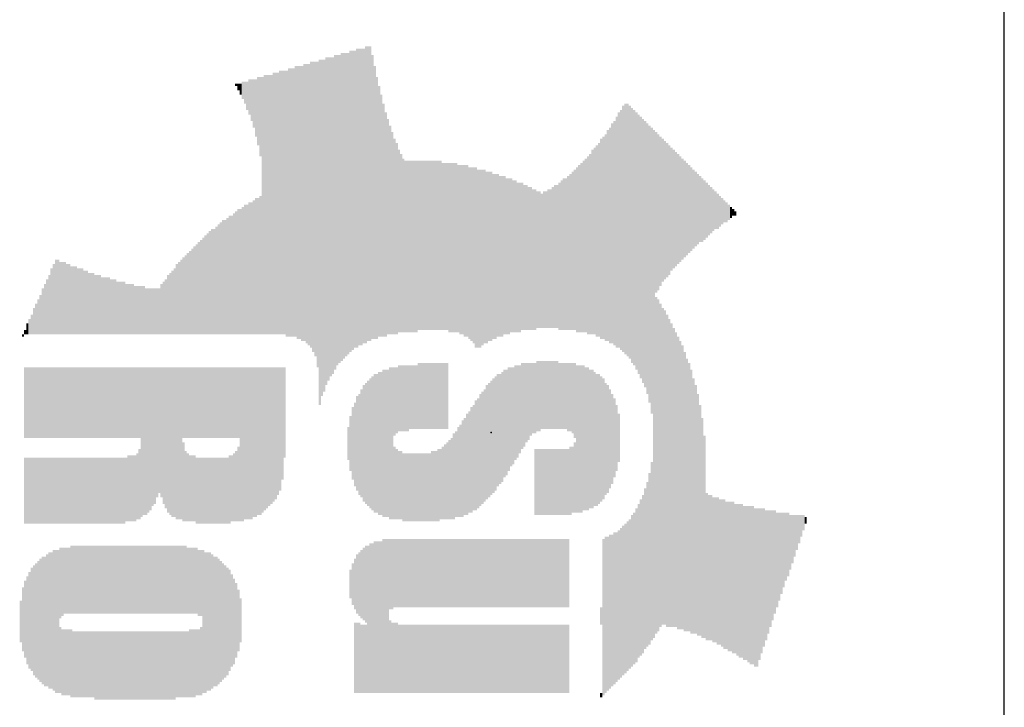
# Model space of a CAD drawing. Extents: x 0 to 2.31, y 0 to 1.49.
# Tile 5 of 6: x 2.04 to 2.31, y 0.98 to 1.16. Entities that reach past the tile are written whole.
import ezdxf

# ---------------------------------------------------------------- set-up
doc = ezdxf.new("R2010")
doc.units = 0
for name, color, linetype in [('20', 53, 'CONTINUOUS'), ('21', 7, 'CONTINUOUS'), ('23', 53, 'CONTINUOUS')]:
    doc.layers.add(name, color=color, linetype=linetype)

# ---------------------------------------------------------------- blocks, each defined once
blk = doc.blocks.new('RECT')
blk.add_solid([(-0.5, -0.5), (0.5, -0.5), (-0.5, 0.5), (0.5, 0.5)])

msp = doc.modelspace()

# ---------------------------------------------------------------- linework, layer by layer
at = {"layer": '20'}
msp.add_line((2.31, 0.1), (2.31, 1.39), dxfattribs=at)
at = {"layer": '23'}
msp.add_point((2.17, 1.05), dxfattribs=at)

# ---------------------------------------------------------------- block references
at = {"layer": '21', "yscale": 0.0006, "rotation": 270}
for p, xscale in [((2.1274, 1.11), 0.0858), ((2.128, 1.1106), 0.0846), ((2.1286, 1.1109), 0.084), ((2.1292, 1.1115), 0.084), ((2.1298, 1.1118), 0.0834), ((2.1304, 1.1121), 0.0828), ((2.131, 1.1124), 0.0822), ((2.1316, 1.113), 0.0822), ((2.1322, 1.1133), 0.0816), ((2.1328, 1.1136), 0.081), ((2.1334, 1.1139), 0.0816), ((2.134, 1.1142), 0.081), ((2.1346, 1.1142), 0.081), ((2.1352, 1.1145), 0.0804), ((2.1358, 1.1148), 0.081), ((2.1364, 1.1151), 0.0804), ((2.137, 1.1151), 0.0804), ((2.1376, 1.1142), 0.0774), ((2.119, 1.1127), 0.0756), ((2.1196, 1.1124), 0.0762), ((2.1202, 1.1121), 0.0768), ((2.1208, 1.1121), 0.078), ((2.1214, 1.1115), 0.0792), ((2.122, 1.1109), 0.0804), ((2.1226, 1.1094), 0.0834), ((2.1232, 1.1046), 0.0942), ((2.1238, 1.1058), 0.0918), ((2.1244, 1.1064), 0.0906), ((2.125, 1.1076), 0.0894), ((2.1256, 1.1082), 0.0882), ((2.1262, 1.1088), 0.087), ((2.1268, 1.1091), 0.0864), ((2.1082, 1.1121), 0.0708), ((2.1088, 1.1121), 0.0708), ((2.1094, 1.1121), 0.0708), ((2.11, 1.1121), 0.0708), ((2.1106, 1.1124), 0.0714), ((2.1112, 1.1124), 0.0714), ((2.1118, 1.1124), 0.0714), ((2.1124, 1.1127), 0.072), ((2.113, 1.1127), 0.072), ((2.1136, 1.1127), 0.072), ((2.1142, 1.1124), 0.0726), ((2.1148, 1.1127), 0.0732), ((2.1154, 1.1127), 0.0732), ((2.116, 1.1127), 0.0732), ((2.1166, 1.113), 0.0738), ((2.1172, 1.1127), 0.0744), ((2.1178, 1.1127), 0.0744), ((2.1184, 1.1124), 0.075), ((2.1382, 1.1127), 0.0744), ((2.1004, 1.1448), 0.0006), ((2.101, 1.1442), 0.0018), ((2.1016, 1.1436), 0.003), ((2.1022, 1.1433), 0.0048), ((2.1028, 1.1427), 0.006), ((2.1034, 1.1418), 0.0078), ((2.104, 1.1415), 0.0096), ((2.1046, 1.1406), 0.0114), ((2.1052, 1.1397), 0.0132), ((2.1058, 1.1385), 0.0156), ((2.1064, 1.1376), 0.0186), ((2.107, 1.1361), 0.0216), ((2.1076, 1.1118), 0.0702), ((2.1388, 1.1112), 0.0714), ((2.1394, 1.1103), 0.0684), ((2.14, 1.1091), 0.066), ((2.1406, 1.1079), 0.0636), ((2.2066, 1.1055), 0.0684), ((2.2072, 1.1052), 0.069), ((2.1412, 1.1067), 0.0612), ((2.2048, 1.1052), 0.0642), ((2.2054, 1.1052), 0.0654), ((2.206, 1.1055), 0.0672), ((2.2078, 1.1046), 0.069), ((2.2084, 1.1037), 0.0696), ((2.209, 1.1031), 0.0696), ((2.2096, 1.1022), 0.0702), ((2.2102, 1.1013), 0.0708), ((2.1418, 1.1061), 0.0588), ((2.203, 1.1043), 0.06), ((2.2036, 1.1043), 0.0612), ((2.2042, 1.1046), 0.063), ((2.2108, 1.1004), 0.0714), ((2.2114, 1.0995), 0.072), ((2.212, 1.0986), 0.0726), ((2.2126, 1.0974), 0.0738), ((2.1424, 1.1052), 0.057), ((2.143, 1.1043), 0.0552), ((2.2012, 1.1031), 0.0564), ((2.2018, 1.1037), 0.0576), ((2.2024, 1.1037), 0.0588), ((2.2132, 1.0959), 0.0756), ((2.2138, 1.0941), 0.078), ((2.2144, 1.0632), 0.1386), ((2.215, 1.11), 0.0438), ((2.2156, 1.11), 0.0426), ((2.1436, 1.1034), 0.0534), ((2.1442, 1.1028), 0.0522), ((2.1994, 1.1025), 0.0528), ((2.2, 1.1028), 0.0546), ((2.2006, 1.1031), 0.0552), ((2.2162, 1.1103), 0.0408), ((2.2168, 1.1106), 0.039), ((2.2174, 1.1106), 0.0378), ((2.218, 1.1106), 0.0366), ((2.1448, 1.1022), 0.0498), ((2.1454, 1.1016), 0.0486), ((2.197, 1.1013), 0.0492), ((2.1976, 1.1019), 0.0504), ((2.1982, 1.1022), 0.051), ((2.1988, 1.1022), 0.0522), ((2.2186, 1.1106), 0.0354), ((2.2192, 1.1109), 0.0336), ((2.2198, 1.1109), 0.0324), ((2.2204, 1.1109), 0.0312), ((2.221, 1.1109), 0.03), ((2.146, 1.101), 0.0474), ((2.1466, 1.1007), 0.0468), ((2.1472, 1.1007), 0.0468), ((2.1478, 1.1007), 0.0468), ((2.1484, 1.1007), 0.0468), ((2.149, 1.1007), 0.0468), ((2.1496, 1.1007), 0.0468), ((2.1502, 1.101), 0.0462), ((2.1508, 1.101), 0.0462), ((2.1514, 1.101), 0.0462), ((2.152, 1.101), 0.0462), ((2.1526, 1.101), 0.0462), ((2.1532, 1.101), 0.0462), ((2.1538, 1.101), 0.0462), ((2.1544, 1.101), 0.0462), ((2.155, 1.101), 0.0462), ((2.1556, 1.101), 0.0462), ((2.1562, 1.101), 0.0462), ((2.1568, 1.1007), 0.0456), ((2.1574, 1.1007), 0.0456), ((2.158, 1.1007), 0.0456), ((2.1586, 1.1004), 0.0462), ((2.1592, 1.1004), 0.0462), ((2.1598, 1.1004), 0.0462), ((2.1604, 1.1004), 0.0462), ((2.1946, 1.1004), 0.0462), ((2.1952, 1.1007), 0.0468), ((2.1958, 1.101), 0.0474), ((2.1964, 1.101), 0.0486), ((2.2216, 1.1109), 0.0288), ((2.2222, 1.1109), 0.0276), ((2.2228, 1.1109), 0.0264), ((2.2234, 1.1109), 0.0252), ((2.161, 1.1001), 0.0456), ((2.1616, 1.0998), 0.0462), ((2.1622, 1.0998), 0.0462), ((2.1628, 1.0995), 0.0468), ((2.1634, 1.0995), 0.0468), ((2.164, 1.0989), 0.0468), ((2.1646, 1.0986), 0.0474), ((2.1652, 1.0983), 0.048), ((2.1658, 1.0977), 0.0492), ((2.1664, 1.0974), 0.0486), ((2.167, 1.0974), 0.0486), ((2.1676, 1.0977), 0.048), ((2.1682, 1.098), 0.0474), ((2.1688, 1.0977), 0.0468), ((2.1694, 1.098), 0.0462), ((2.17, 1.098), 0.0462), ((2.1706, 1.098), 0.045), ((2.1712, 1.098), 0.045), ((2.1718, 1.0983), 0.0444), ((2.1916, 1.0992), 0.0426), ((2.1922, 1.0995), 0.0432), ((2.1928, 1.0998), 0.0438), ((2.1934, 1.0998), 0.045), ((2.194, 1.1001), 0.0456), ((2.224, 1.1109), 0.024), ((2.2246, 1.1109), 0.0228), ((2.2252, 1.1109), 0.0216), ((2.2258, 1.1109), 0.0204), ((2.2264, 1.1109), 0.0192), ((2.1724, 1.098), 0.0438), ((2.173, 1.098), 0.0438), ((2.1736, 1.0983), 0.0432), ((2.1742, 1.098), 0.0426), ((2.1748, 1.098), 0.0426), ((2.1754, 1.0983), 0.042), ((2.176, 1.098), 0.0414), ((2.1766, 1.098), 0.0414), ((2.1772, 1.0977), 0.0408), ((2.1778, 1.0977), 0.0408), ((2.1784, 1.098), 0.0402), ((2.1886, 1.098), 0.0402), ((2.1892, 1.0983), 0.0408), ((2.1898, 1.0986), 0.0414), ((2.1904, 1.0986), 0.0414), ((2.191, 1.0989), 0.042), ((2.227, 1.1109), 0.018), ((2.2276, 1.1106), 0.0174), ((2.2282, 1.1106), 0.0162), ((2.2288, 1.1106), 0.015), ((2.179, 1.0977), 0.0396), ((2.1796, 1.0977), 0.0396), ((2.1802, 1.0974), 0.039), ((2.1808, 1.0974), 0.039), ((2.1814, 1.0971), 0.0384), ((2.182, 1.0971), 0.0384), ((2.1826, 1.0971), 0.0372), ((2.1832, 1.0971), 0.0372), ((2.1844, 1.0971), 0.0372), ((2.185, 1.0971), 0.0372), ((2.1856, 1.0974), 0.0378), ((2.1862, 1.0974), 0.0378), ((2.1868, 1.0977), 0.0384), ((2.1874, 1.098), 0.039), ((2.188, 1.098), 0.039), ((2.2294, 1.1106), 0.0138), ((2.23, 1.1106), 0.0126), ((2.2306, 1.1106), 0.0114), ((2.2312, 1.1106), 0.0102), ((2.104, 1.0947), 0.036), ((2.1046, 1.0947), 0.036), ((2.1052, 1.095), 0.0366), ((2.1058, 1.0953), 0.0372), ((2.1064, 1.0953), 0.0372), ((2.107, 1.0956), 0.0378), ((2.1838, 1.0968), 0.0366), ((2.2318, 1.1103), 0.0096), ((2.2324, 1.1103), 0.0084), ((2.233, 1.1103), 0.0072), ((2.2336, 1.1103), 0.006), ((2.2342, 1.11), 0.0054), ((2.1004, 1.0935), 0.0336), ((2.101, 1.0938), 0.0342), ((2.1016, 1.0938), 0.0342), ((2.1022, 1.0941), 0.0348), ((2.1028, 1.0944), 0.0354), ((2.1034, 1.0944), 0.0354), ((2.2348, 1.11), 0.0042), ((2.2354, 1.11), 0.003), ((2.236, 1.11), 0.0018), ((2.2366, 1.1097), 0.0012), ((2.0962, 1.092), 0.0306), ((2.0968, 1.0923), 0.0312), ((2.0974, 1.0923), 0.0312), ((2.098, 1.0926), 0.0318), ((2.0986, 1.0929), 0.0324), ((2.0992, 1.0929), 0.0324), ((2.0998, 1.0932), 0.033), ((2.0932, 1.0908), 0.0282), ((2.0938, 1.0911), 0.0288), ((2.0944, 1.0911), 0.0288), ((2.095, 1.0914), 0.0294), ((2.0956, 1.0917), 0.03), ((2.0902, 1.0893), 0.0252), ((2.0908, 1.0896), 0.0258), ((2.0914, 1.0899), 0.0264), ((2.092, 1.0902), 0.027), ((2.0926, 1.0905), 0.0276), ((2.0878, 1.0881), 0.0228), ((2.0884, 1.0884), 0.0234), ((2.089, 1.0887), 0.024), ((2.0896, 1.089), 0.0246), ((2.0512, 1.0869), 0.0204), ((2.0518, 1.0869), 0.0204), ((2.0524, 1.0866), 0.0198), ((2.053, 1.0866), 0.0198), ((2.0536, 1.0866), 0.0198), ((2.0848, 1.0866), 0.0198), ((2.0854, 1.0869), 0.0204), ((2.086, 1.0872), 0.021), ((2.0866, 1.0875), 0.0216), ((2.0872, 1.0878), 0.0222), ((2.05, 1.0857), 0.018), ((2.0506, 1.0863), 0.0192), ((2.0542, 1.0863), 0.0192), ((2.0548, 1.0863), 0.0192), ((2.0554, 1.086), 0.0186), ((2.056, 1.086), 0.0186), ((2.0566, 1.086), 0.0186), ((2.0572, 1.0857), 0.018), ((2.0578, 1.0857), 0.018), ((2.0584, 1.0857), 0.018), ((2.059, 1.0854), 0.0174), ((2.0596, 1.0854), 0.0174), ((2.083, 1.0854), 0.0174), ((2.0836, 1.0857), 0.018), ((2.0842, 1.0863), 0.0192), ((2.0488, 1.0842), 0.015), ((2.0494, 1.0848), 0.0162), ((2.0602, 1.0851), 0.0168), ((2.0608, 1.0851), 0.0168), ((2.0614, 1.0851), 0.0168), ((2.062, 1.0848), 0.0162), ((2.0626, 1.0848), 0.0162), ((2.0632, 1.0848), 0.0162), ((2.0638, 1.0845), 0.0156), ((2.0644, 1.0845), 0.0156), ((2.065, 1.0845), 0.0156), ((2.0656, 1.0845), 0.0156), ((2.0662, 1.0842), 0.015), ((2.0668, 1.0842), 0.015), ((2.0674, 1.0842), 0.015), ((2.068, 1.0839), 0.0144), ((2.0686, 1.0839), 0.0144), ((2.0692, 1.0839), 0.0144), ((2.0698, 1.0839), 0.0144), ((2.0806, 1.0839), 0.0144), ((2.0812, 1.0842), 0.015), ((2.0818, 1.0848), 0.0162), ((2.0824, 1.0851), 0.0168), ((2.0476, 1.083), 0.0126), ((2.0482, 1.0836), 0.0138), ((2.0704, 1.0836), 0.0138), ((2.071, 1.0836), 0.0138), ((2.0716, 1.0836), 0.0138), ((2.0722, 1.0836), 0.0138), ((2.0728, 1.0833), 0.0132), ((2.0734, 1.0833), 0.0132), ((2.074, 1.0833), 0.0132), ((2.0746, 1.0833), 0.0132), ((2.0752, 1.0833), 0.0132), ((2.0758, 1.083), 0.0126), ((2.0764, 1.083), 0.0126), ((2.077, 1.083), 0.0126), ((2.0776, 1.083), 0.0126), ((2.0782, 1.083), 0.0126), ((2.0788, 1.083), 0.0126), ((2.0794, 1.083), 0.0126), ((2.08, 1.0836), 0.0138), ((2.0464, 1.0815), 0.0096), ((2.047, 1.0821), 0.0108), ((2.215, 1.041), 0.0918), ((2.2156, 1.041), 0.0906), ((2.0452, 1.0803), 0.0072), ((2.0458, 1.0809), 0.0084), ((2.2162, 1.041), 0.0882), ((2.2168, 1.0407), 0.0864), ((2.2174, 1.0404), 0.0858), ((2.044, 1.0788), 0.0042), ((2.0446, 1.0794), 0.0054), ((2.218, 1.0395), 0.0852), ((2.2186, 1.0389), 0.084), ((2.0428, 1.0773), 0.0012), ((2.0434, 1.0782), 0.003), ((2.2192, 1.0383), 0.0828), ((2.2198, 1.0377), 0.0816), ((2.0422, 1.0764), 0.0006), ((2.2204, 1.0371), 0.0804), ((2.221, 1.0362), 0.0798), ((2.2216, 1.0356), 0.0786), ((2.2222, 1.035), 0.0774), ((2.1826, 1.0599), 0.0192), ((2.1832, 1.0599), 0.0192), ((2.1838, 1.0602), 0.0186), ((2.1844, 1.0602), 0.0186), ((2.185, 1.0602), 0.0186), ((2.1856, 1.0602), 0.0186), ((2.1862, 1.0602), 0.0186), ((2.1868, 1.0602), 0.0186), ((2.1874, 1.0602), 0.0186), ((2.188, 1.0602), 0.0186), ((2.2228, 1.0338), 0.0762), ((2.2234, 1.0329), 0.0744), ((2.0428, 1.0581), 0.0192), ((2.0434, 1.0581), 0.0192), ((2.044, 1.0581), 0.0192), ((2.0446, 1.0581), 0.0192), ((2.0452, 1.0581), 0.0192), ((2.0458, 1.0581), 0.0192), ((2.0464, 1.0581), 0.0192), ((2.047, 1.0581), 0.0192), ((2.0476, 1.0581), 0.0192), ((2.0482, 1.0581), 0.0192), ((2.0488, 1.0581), 0.0192), ((2.0494, 1.0581), 0.0192), ((2.05, 1.0581), 0.0192), ((2.0506, 1.0581), 0.0192), ((2.0512, 1.0581), 0.0192), ((2.0518, 1.0581), 0.0192), ((2.0524, 1.0581), 0.0192), ((2.053, 1.0581), 0.0192), ((2.0536, 1.0581), 0.0192), ((2.0542, 1.0581), 0.0192), ((2.0548, 1.0581), 0.0192), ((2.0554, 1.0581), 0.0192), ((2.056, 1.0581), 0.0192), ((2.0566, 1.0581), 0.0192), ((2.0572, 1.0581), 0.0192), ((2.0578, 1.0581), 0.0192), ((2.0584, 1.0581), 0.0192), ((2.059, 1.0581), 0.0192), ((2.0596, 1.0581), 0.0192), ((2.0602, 1.0581), 0.0192), ((2.0608, 1.0581), 0.0192), ((2.0614, 1.0581), 0.0192), ((2.062, 1.0581), 0.0192), ((2.0626, 1.0581), 0.0192), ((2.0632, 1.0581), 0.0192), ((2.0638, 1.0581), 0.0192), ((2.0644, 1.0581), 0.0192), ((2.065, 1.0581), 0.0192), ((2.0656, 1.0581), 0.0192), ((2.0662, 1.0581), 0.0192), ((2.0668, 1.0581), 0.0192), ((2.0674, 1.0581), 0.0192), ((2.068, 1.0581), 0.0192), ((2.0686, 1.0581), 0.0192), ((2.0692, 1.0581), 0.0192), ((2.0698, 1.0581), 0.0192), ((2.0704, 1.0581), 0.0192), ((2.071, 1.0581), 0.0192), ((2.0716, 1.0581), 0.0192), ((2.0722, 1.0581), 0.0192), ((2.0728, 1.0581), 0.0192), ((2.0734, 1.0581), 0.0192), ((2.074, 1.0581), 0.0192), ((2.0746, 1.0473), 0.0408), ((2.0752, 1.0476), 0.0402), ((2.0758, 1.0476), 0.0402), ((2.0764, 1.0479), 0.0396), ((2.077, 1.0482), 0.039), ((2.0776, 1.0488), 0.0378), ((2.0782, 1.0491), 0.0372), ((2.0788, 1.05), 0.0354), ((2.0794, 1.0506), 0.0342), ((2.08, 1.05), 0.0354), ((2.0806, 1.0491), 0.0372), ((2.0812, 1.0485), 0.0384), ((2.0818, 1.0479), 0.0396), ((2.0824, 1.0476), 0.0402), ((2.083, 1.0473), 0.0408), ((2.0836, 1.0473), 0.0408), ((2.0842, 1.047), 0.0414), ((2.0848, 1.047), 0.0414), ((2.0854, 1.047), 0.0414), ((2.086, 1.0581), 0.0192), ((2.0866, 1.0581), 0.0192), ((2.0872, 1.0581), 0.0192), ((2.0878, 1.0581), 0.0192), ((2.0884, 1.0581), 0.0192), ((2.089, 1.0581), 0.0192), ((2.0896, 1.0581), 0.0192), ((2.0902, 1.0581), 0.0192), ((2.0908, 1.0581), 0.0192), ((2.0914, 1.0581), 0.0192), ((2.092, 1.0581), 0.0192), ((2.0926, 1.0581), 0.0192), ((2.0932, 1.0581), 0.0192), ((2.0938, 1.0581), 0.0192), ((2.0944, 1.0581), 0.0192), ((2.095, 1.0581), 0.0192), ((2.0956, 1.0581), 0.0192), ((2.0962, 1.0581), 0.0192), ((2.0968, 1.0581), 0.0192), ((2.0974, 1.0581), 0.0192), ((2.098, 1.0581), 0.0192), ((2.0986, 1.0581), 0.0192), ((2.0992, 1.0581), 0.0192), ((2.0998, 1.0581), 0.0192), ((2.1004, 1.0581), 0.0192), ((2.101, 1.0581), 0.0192), ((2.1016, 1.0467), 0.042), ((2.1022, 1.0467), 0.042), ((2.1028, 1.047), 0.0414), ((2.1034, 1.047), 0.0414), ((2.104, 1.047), 0.0414), ((2.1046, 1.047), 0.0414), ((2.1052, 1.0473), 0.0408), ((2.1058, 1.0473), 0.0408), ((2.1064, 1.0476), 0.0402), ((2.107, 1.0476), 0.0402), ((2.1076, 1.0479), 0.0396), ((2.1082, 1.0482), 0.039), ((2.1088, 1.0485), 0.0384), ((2.1094, 1.0488), 0.0378), ((2.11, 1.0491), 0.0372), ((2.1106, 1.0494), 0.0366), ((2.1112, 1.0497), 0.036), ((2.1118, 1.0503), 0.0348), ((2.1124, 1.0509), 0.0336), ((2.113, 1.0524), 0.0306), ((2.1136, 1.0554), 0.0246), ((2.1406, 1.047), 0.0402), ((2.1412, 1.047), 0.0402), ((2.1418, 1.047), 0.0402), ((2.1424, 1.047), 0.0414), ((2.143, 1.047), 0.0414), ((2.1436, 1.0584), 0.0186), ((2.1442, 1.0587), 0.018), ((2.1448, 1.0593), 0.018), ((2.1454, 1.0593), 0.018), ((2.146, 1.0593), 0.018), ((2.1466, 1.0593), 0.018), ((2.1472, 1.0593), 0.018), ((2.1478, 1.0596), 0.0174), ((2.1484, 1.0596), 0.0174), ((2.149, 1.0596), 0.0174), ((2.1496, 1.0596), 0.0174), ((2.1502, 1.0599), 0.018), ((2.1508, 1.0599), 0.018), ((2.1514, 1.0599), 0.018), ((2.152, 1.0599), 0.018), ((2.1526, 1.0599), 0.018), ((2.1532, 1.0599), 0.018), ((2.1538, 1.0599), 0.018), ((2.1544, 1.0599), 0.018), ((2.155, 1.0599), 0.018), ((2.1556, 1.0599), 0.018), ((2.1562, 1.0599), 0.018), ((2.1568, 1.0599), 0.018), ((2.1574, 1.0599), 0.018), ((2.158, 1.0599), 0.018), ((2.1736, 1.0524), 0.0294), ((2.1742, 1.0527), 0.0288), ((2.1748, 1.0536), 0.0282), ((2.1754, 1.0542), 0.027), ((2.176, 1.0545), 0.0264), ((2.1766, 1.0554), 0.0258), ((2.1772, 1.0557), 0.0252), ((2.1778, 1.0563), 0.024), ((2.1784, 1.0572), 0.0234), ((2.179, 1.0575), 0.0228), ((2.1796, 1.0581), 0.0216), ((2.1802, 1.0584), 0.021), ((2.1808, 1.059), 0.0198), ((2.1814, 1.0593), 0.0192), ((2.182, 1.0593), 0.0192), ((2.1886, 1.0599), 0.018), ((2.1892, 1.0599), 0.018), ((2.1898, 1.0599), 0.018), ((2.1904, 1.0599), 0.018), ((2.191, 1.0596), 0.0186), ((2.1916, 1.0596), 0.0186), ((2.1922, 1.0593), 0.0192), ((2.1928, 1.0587), 0.0204), ((2.1934, 1.0482), 0.0402), ((2.194, 1.0482), 0.0402), ((2.1946, 1.0482), 0.0402), ((2.1952, 1.0485), 0.0396), ((2.1958, 1.0482), 0.039), ((2.1964, 1.0482), 0.039), ((2.197, 1.0482), 0.0378), ((2.1976, 1.0482), 0.0378), ((2.224, 1.0323), 0.0732), ((2.2246, 1.0311), 0.072), ((2.1364, 1.047), 0.0342), ((2.137, 1.047), 0.0354), ((2.1376, 1.047), 0.0366), ((2.1382, 1.047), 0.0378), ((2.1388, 1.047), 0.0378), ((2.1394, 1.047), 0.039), ((2.14, 1.047), 0.039), ((2.17, 1.0485), 0.0312), ((2.1706, 1.0491), 0.0312), ((2.1712, 1.0497), 0.0312), ((2.1718, 1.0506), 0.0306), ((2.1724, 1.0509), 0.03), ((2.173, 1.0515), 0.03), ((2.1982, 1.0482), 0.0366), ((2.1988, 1.0479), 0.036), ((2.1994, 1.0482), 0.0354), ((2.2, 1.0482), 0.0342), ((2.2006, 1.0482), 0.033), ((2.2252, 1.0299), 0.0696), ((2.1346, 1.047), 0.0294), ((2.1352, 1.047), 0.0318), ((2.1358, 1.047), 0.033), ((2.1682, 1.0464), 0.0306), ((2.1688, 1.0473), 0.0312), ((2.1694, 1.0479), 0.0312), ((2.2012, 1.0482), 0.0306), ((2.2018, 1.0482), 0.0294), ((2.2024, 1.0482), 0.027), ((2.2258, 1.029), 0.0678), ((2.1334, 1.047), 0.0258), ((2.134, 1.0467), 0.0276), ((2.1658, 1.0437), 0.03), ((2.1664, 1.0443), 0.03), ((2.167, 1.0452), 0.0306), ((2.1676, 1.0458), 0.0306), ((2.203, 1.0482), 0.0246), ((2.2036, 1.0485), 0.0216), ((2.2264, 1.0275), 0.066), ((2.1322, 1.047), 0.0198), ((2.1328, 1.0467), 0.0228), ((2.1646, 1.0425), 0.0288), ((2.1652, 1.0431), 0.0288), ((2.2042, 1.0485), 0.018), ((2.227, 1.026), 0.063), ((2.1316, 1.047), 0.015), ((2.1628, 1.0407), 0.0264), ((2.1634, 1.0413), 0.0276), ((2.164, 1.0419), 0.0276), ((2.2048, 1.0485), 0.0132), ((2.2276, 1.0239), 0.06), ((2.131, 1.047), 0.009), ((2.161, 1.0392), 0.0246), ((2.1616, 1.0395), 0.0252), ((2.1622, 1.0401), 0.0264), ((2.1592, 1.0374), 0.0222), ((2.1598, 1.038), 0.0234), ((2.1604, 1.0386), 0.0234), ((2.2282, 1.0215), 0.0552), ((2.074, 1.0359), 0.0192), ((2.086, 1.0365), 0.0216), ((2.101, 1.0359), 0.0204), ((2.1436, 1.0362), 0.0198), ((2.1442, 1.0359), 0.0192), ((2.1556, 1.0356), 0.0198), ((2.1562, 1.0359), 0.0192), ((2.1568, 1.0362), 0.0198), ((2.1574, 1.0365), 0.0204), ((2.158, 1.0368), 0.021), ((2.1586, 1.0371), 0.0216), ((2.182, 1.0365), 0.018), ((2.1826, 1.0365), 0.018), ((2.1832, 1.0365), 0.018), ((2.1838, 1.0365), 0.018), ((2.1844, 1.0365), 0.018), ((2.185, 1.0365), 0.018), ((2.1856, 1.0365), 0.018), ((2.1862, 1.0365), 0.018), ((2.1868, 1.0365), 0.018), ((2.1874, 1.0365), 0.018), ((2.188, 1.0365), 0.018), ((2.1886, 1.0365), 0.018), ((2.1892, 1.0365), 0.018), ((2.1898, 1.0365), 0.018), ((2.1904, 1.0365), 0.018), ((2.191, 1.0365), 0.018), ((2.1916, 1.0368), 0.0186), ((2.1922, 1.0371), 0.018), ((2.1928, 1.0377), 0.0192), ((2.0428, 1.0341), 0.018), ((2.0434, 1.0341), 0.018), ((2.044, 1.0341), 0.018), ((2.0446, 1.0341), 0.018), ((2.0452, 1.0341), 0.018), ((2.0458, 1.0341), 0.018), ((2.0464, 1.0341), 0.018), ((2.047, 1.0341), 0.018), ((2.0476, 1.0341), 0.018), ((2.0482, 1.0341), 0.018), ((2.0488, 1.0341), 0.018), ((2.0494, 1.0341), 0.018), ((2.05, 1.0341), 0.018), ((2.0506, 1.0341), 0.018), ((2.0512, 1.0341), 0.018), ((2.0518, 1.0341), 0.018), ((2.0524, 1.0341), 0.018), ((2.053, 1.0341), 0.018), ((2.0536, 1.0341), 0.018), ((2.0542, 1.0341), 0.018), ((2.0548, 1.0341), 0.018), ((2.0554, 1.0341), 0.018), ((2.056, 1.0341), 0.018), ((2.0566, 1.0341), 0.018), ((2.0572, 1.0341), 0.018), ((2.0578, 1.0341), 0.018), ((2.0584, 1.0341), 0.018), ((2.059, 1.0341), 0.018), ((2.0596, 1.0341), 0.018), ((2.0602, 1.0341), 0.018), ((2.0608, 1.0341), 0.018), ((2.0614, 1.0341), 0.018), ((2.062, 1.0341), 0.018), ((2.0626, 1.0341), 0.018), ((2.0632, 1.0341), 0.018), ((2.0638, 1.0341), 0.018), ((2.0644, 1.0341), 0.018), ((2.065, 1.0341), 0.018), ((2.0656, 1.0341), 0.018), ((2.0662, 1.0341), 0.018), ((2.0668, 1.0341), 0.018), ((2.0674, 1.0341), 0.018), ((2.068, 1.0341), 0.018), ((2.0686, 1.0341), 0.018), ((2.0692, 1.0341), 0.018), ((2.0698, 1.0341), 0.018), ((2.0704, 1.0344), 0.0174), ((2.071, 1.0347), 0.018), ((2.0716, 1.0347), 0.018), ((2.0722, 1.0347), 0.018), ((2.0728, 1.0347), 0.018), ((2.0734, 1.0353), 0.018), ((2.0866, 1.0353), 0.0192), ((2.0872, 1.035), 0.0186), ((2.0878, 1.0347), 0.018), ((2.0884, 1.0347), 0.018), ((2.089, 1.0347), 0.018), ((2.0896, 1.0341), 0.018), ((2.0902, 1.0341), 0.018), ((2.0908, 1.0341), 0.018), ((2.0914, 1.0341), 0.018), ((2.092, 1.0341), 0.018), ((2.0926, 1.0341), 0.018), ((2.0932, 1.0341), 0.018), ((2.0938, 1.0341), 0.018), ((2.0944, 1.0341), 0.018), ((2.095, 1.0341), 0.018), ((2.0956, 1.0341), 0.018), ((2.0962, 1.0341), 0.018), ((2.0968, 1.0341), 0.018), ((2.0974, 1.0341), 0.018), ((2.098, 1.0341), 0.018), ((2.0986, 1.0344), 0.0186), ((2.0992, 1.0347), 0.018), ((2.0998, 1.035), 0.0186), ((2.1004, 1.0353), 0.0192), ((2.1448, 1.0356), 0.0186), ((2.1454, 1.0356), 0.0186), ((2.146, 1.035), 0.0186), ((2.1466, 1.035), 0.0186), ((2.1472, 1.035), 0.0186), ((2.1478, 1.035), 0.0186), ((2.1484, 1.035), 0.0186), ((2.149, 1.035), 0.0186), ((2.1496, 1.035), 0.0186), ((2.1502, 1.035), 0.0186), ((2.1508, 1.035), 0.0186), ((2.1514, 1.035), 0.0186), ((2.152, 1.035), 0.0186), ((2.1526, 1.035), 0.0186), ((2.1532, 1.035), 0.0186), ((2.1538, 1.0353), 0.0192), ((2.1544, 1.0353), 0.0192), ((2.155, 1.0353), 0.0192), ((2.2138, 1.0176), 0.0486), ((2.2132, 1.0155), 0.0468), ((2.212, 1.0128), 0.0438), ((2.2126, 1.014), 0.045), ((2.2114, 1.0113), 0.0432), ((2.2288, 1.0134), 0.0402), ((2.2294, 1.0131), 0.0396), ((2.23, 1.0131), 0.0396), ((2.2306, 1.0125), 0.0396), ((2.2312, 1.0125), 0.0396), ((2.2318, 1.0122), 0.0402), ((2.2096, 1.0083), 0.042), ((2.2102, 1.0095), 0.042), ((2.2108, 1.0104), 0.0426), ((2.2324, 1.0119), 0.0396), ((2.233, 1.0116), 0.0402), ((2.2336, 1.0113), 0.0408), ((2.2342, 1.011), 0.0402), ((2.2348, 1.0107), 0.0408), ((2.2354, 1.0107), 0.0408), ((2.236, 1.0104), 0.0414), ((2.2366, 1.0101), 0.0408), ((2.2372, 1.0098), 0.0414), ((2.2378, 1.0095), 0.042), ((2.2384, 1.0095), 0.042), ((2.239, 1.0089), 0.042), ((2.2396, 1.0089), 0.042), ((2.2402, 1.0086), 0.0426), ((2.2408, 1.0083), 0.0432), ((2.2414, 1.0083), 0.0432), ((2.242, 1.0077), 0.0432), ((2.2426, 1.0077), 0.0432), ((2.2432, 1.0086), 0.0414), ((2.2438, 1.0095), 0.0396), ((2.2444, 1.0104), 0.0378), ((2.2084, 1.0068), 0.0414), ((2.209, 1.0074), 0.0414), ((2.245, 1.011), 0.0354), ((2.2456, 1.0119), 0.0336), ((2.2462, 1.0128), 0.0318), ((2.2468, 1.0137), 0.03), ((2.2474, 1.0146), 0.0282), ((2.248, 1.0152), 0.0258), ((2.2486, 1.0161), 0.024), ((2.2492, 1.017), 0.0222), ((2.2498, 1.0179), 0.0204), ((2.2504, 1.0188), 0.0186), ((2.251, 1.0194), 0.0174), ((2.2516, 1.02), 0.015), ((2.2522, 1.0209), 0.0132), ((2.2528, 1.0218), 0.0114), ((2.2534, 1.0227), 0.0096), ((2.254, 1.0236), 0.0078), ((2.2546, 1.0245), 0.006), ((2.2552, 1.0254), 0.0042), ((2.2558, 1.026), 0.0018), ((2.2054, 1.0035), 0.0408), ((2.206, 1.0041), 0.0408), ((2.2066, 1.0047), 0.0408), ((2.2072, 1.0053), 0.0408), ((2.2078, 1.0059), 0.0408), ((2.2012, 1.0002), 0.0426), ((2.2018, 1.0005), 0.042), ((2.2024, 1.0011), 0.042), ((2.203, 1.0014), 0.0414), ((2.2036, 1.002), 0.0414), ((2.2042, 1.0023), 0.0408), ((2.2048, 1.0029), 0.0408), ((2.0524, 1.0089), 0.0192), ((2.053, 1.0092), 0.0186), ((2.0536, 1.0095), 0.018), ((2.0542, 1.0095), 0.018), ((2.0548, 1.0095), 0.018), ((2.0554, 1.0098), 0.0186), ((2.056, 1.0098), 0.0186), ((2.0566, 1.0098), 0.0186), ((2.0572, 1.0098), 0.0186), ((2.0578, 1.0098), 0.0186), ((2.0584, 1.0098), 0.0186), ((2.059, 1.0098), 0.0186), ((2.0596, 1.0098), 0.0186), ((2.0602, 1.0098), 0.0186), ((2.0608, 1.0098), 0.0186), ((2.0614, 1.0098), 0.0186), ((2.062, 1.0098), 0.0186), ((2.0626, 1.0098), 0.0186), ((2.0632, 1.0098), 0.0186), ((2.0638, 1.0098), 0.0186), ((2.0644, 1.0098), 0.0186), ((2.065, 1.0098), 0.0186), ((2.0656, 1.0098), 0.0186), ((2.0662, 1.0098), 0.0186), ((2.0668, 1.0098), 0.0186), ((2.0674, 1.0098), 0.0186), ((2.068, 1.0098), 0.0186), ((2.0686, 1.0098), 0.0186), ((2.0692, 1.0098), 0.0186), ((2.0698, 1.0098), 0.0186), ((2.0704, 1.0098), 0.0186), ((2.071, 1.0098), 0.0186), ((2.0716, 1.0098), 0.0186), ((2.0722, 1.0098), 0.0186), ((2.0728, 1.0098), 0.0186), ((2.0734, 1.0098), 0.0186), ((2.074, 1.0098), 0.0186), ((2.0746, 1.0098), 0.0186), ((2.0752, 1.0098), 0.0186), ((2.0758, 1.0098), 0.0186), ((2.0764, 1.0098), 0.0186), ((2.077, 1.0098), 0.0186), ((2.0776, 1.0098), 0.0186), ((2.0782, 1.0098), 0.0186), ((2.0788, 1.0098), 0.0186), ((2.0794, 1.0098), 0.0186), ((2.08, 1.0098), 0.0186), ((2.0806, 1.0098), 0.0186), ((2.0812, 1.0098), 0.0186), ((2.0818, 1.0098), 0.0186), ((2.0824, 1.0098), 0.0186), ((2.083, 1.0098), 0.0186), ((2.0836, 1.0098), 0.0186), ((2.0842, 1.0098), 0.0186), ((2.0848, 1.0098), 0.0186), ((2.0854, 1.0098), 0.0186), ((2.086, 1.0098), 0.0186), ((2.0866, 1.0098), 0.0186), ((2.0872, 1.0095), 0.018), ((2.0878, 1.0095), 0.018), ((2.0884, 1.0095), 0.018), ((2.089, 1.0095), 0.018), ((2.0896, 1.0095), 0.018), ((2.1352, 1.0086), 0.0198), ((2.1358, 1.0086), 0.021), ((2.1364, 0.999), 0.0402), ((2.137, 0.9993), 0.0408), ((2.1376, 0.9993), 0.0408), ((2.1382, 0.9996), 0.0414), ((2.1388, 0.9996), 0.0414), ((2.1394, 0.9996), 0.0414), ((2.14, 0.9996), 0.0414), ((2.1406, 0.9999), 0.042), ((2.1412, 0.9999), 0.042), ((2.1418, 0.9999), 0.042), ((2.1424, 1.0113), 0.0192), ((2.143, 1.0113), 0.0192), ((2.1436, 1.0116), 0.0186), ((2.1442, 1.0116), 0.0186), ((2.1448, 1.0116), 0.0186), ((2.1454, 1.0116), 0.0186), ((2.146, 1.0116), 0.0186), ((2.1466, 1.0116), 0.0186), ((2.1472, 1.0116), 0.0186), ((2.1478, 1.0116), 0.0186), ((2.1484, 1.0116), 0.0186), ((2.149, 1.0116), 0.0186), ((2.1496, 1.0116), 0.0186), ((2.1502, 1.0116), 0.0186), ((2.1508, 1.0116), 0.0186), ((2.1514, 1.0116), 0.0186), ((2.152, 1.0116), 0.0186), ((2.1526, 1.0116), 0.0186), ((2.1532, 1.0116), 0.0186), ((2.1538, 1.0116), 0.0186), ((2.1544, 1.0116), 0.0186), ((2.155, 1.0116), 0.0186), ((2.1556, 1.0116), 0.0186), ((2.1562, 1.0116), 0.0186), ((2.1568, 1.0116), 0.0186), ((2.1574, 1.0116), 0.0186), ((2.158, 1.0116), 0.0186), ((2.1586, 1.0116), 0.0186), ((2.1592, 1.0116), 0.0186), ((2.1598, 1.0116), 0.0186), ((2.1604, 1.0116), 0.0186), ((2.161, 1.0116), 0.0186), ((2.1616, 1.0116), 0.0186), ((2.1622, 1.0116), 0.0186), ((2.1628, 1.0116), 0.0186), ((2.1634, 1.0116), 0.0186), ((2.164, 1.0116), 0.0186), ((2.1646, 1.0116), 0.0186), ((2.1652, 1.0116), 0.0186), ((2.1658, 1.0116), 0.0186), ((2.1664, 1.0116), 0.0186), ((2.167, 1.0116), 0.0186), ((2.1676, 1.0116), 0.0186), ((2.1682, 1.0116), 0.0186), ((2.1688, 1.0116), 0.0186), ((2.1694, 1.0116), 0.0186), ((2.17, 1.0116), 0.0186), ((2.1706, 1.0116), 0.0186), ((2.1712, 1.0116), 0.0186), ((2.1718, 1.0116), 0.0186), ((2.1724, 1.0116), 0.0186), ((2.173, 1.0116), 0.0186), ((2.1736, 1.0116), 0.0186), ((2.1742, 1.0116), 0.0186), ((2.1748, 1.0116), 0.0186), ((2.1754, 1.0116), 0.0186), ((2.176, 1.0116), 0.0186), ((2.1766, 1.0116), 0.0186), ((2.1772, 1.0116), 0.0186), ((2.1778, 1.0116), 0.0186), ((2.1784, 1.0116), 0.0186), ((2.179, 1.0116), 0.0186), ((2.1796, 1.0116), 0.0186), ((2.1802, 1.0116), 0.0186), ((2.1808, 1.0116), 0.0186), ((2.1814, 1.0116), 0.0186), ((2.182, 1.0116), 0.0186), ((2.1826, 1.0116), 0.0186), ((2.1832, 1.0116), 0.0186), ((2.1838, 1.0116), 0.0186), ((2.1844, 1.0116), 0.0186), ((2.185, 1.0116), 0.0186), ((2.1856, 1.0116), 0.0186), ((2.1862, 1.0116), 0.0186), ((2.1868, 1.0116), 0.0186), ((2.1874, 1.0116), 0.0186), ((2.188, 1.0116), 0.0186), ((2.1886, 1.0116), 0.0186), ((2.1892, 1.0116), 0.0186), ((2.1898, 1.0116), 0.0186), ((2.1904, 1.0116), 0.0186), ((2.191, 1.0116), 0.0186), ((2.2006, 0.9996), 0.0426), ((2.0476, 0.9987), 0.0348), ((2.0482, 0.9984), 0.0354), ((2.0488, 0.9987), 0.036), ((2.0494, 0.9987), 0.0372), ((2.05, 0.9987), 0.0372), ((2.0506, 0.9987), 0.0384), ((2.0512, 0.9984), 0.039), ((2.0518, 0.9984), 0.039), ((2.0902, 1.0089), 0.018), ((2.0908, 1.0089), 0.018), ((2.0914, 0.9984), 0.039), ((2.092, 0.9981), 0.0384), ((2.0926, 0.9984), 0.0378), ((2.0932, 0.9984), 0.0378), ((2.0938, 0.9984), 0.0366), ((2.0944, 0.9984), 0.0354), ((2.095, 0.9984), 0.0354), ((2.1334, 1.0086), 0.0162), ((2.134, 1.0086), 0.0174), ((2.1346, 1.0086), 0.0186), ((2.0446, 0.999), 0.0282), ((2.0452, 0.9987), 0.03), ((2.0458, 0.9987), 0.0312), ((2.0464, 0.9987), 0.0324), ((2.047, 0.9987), 0.0336), ((2.0956, 0.9984), 0.0342), ((2.0962, 0.9984), 0.033), ((2.0968, 0.9984), 0.0318), ((2.0974, 0.9984), 0.0306), ((2.098, 0.9984), 0.0294), ((2.1322, 1.0086), 0.0114), ((2.1328, 1.0086), 0.0138), ((2.0434, 0.9987), 0.024), ((2.044, 0.9987), 0.0264), ((2.0986, 0.9987), 0.0276), ((2.0992, 0.9987), 0.0252), ((2.1316, 1.0086), 0.0078), ((2.0422, 0.999), 0.0174), ((2.0428, 0.999), 0.021), ((2.0998, 0.9984), 0.0234), ((2.1004, 0.9987), 0.0204), ((2.101, 0.9987), 0.0168), ((2.0416, 0.9984), 0.0114), ((2.1016, 0.9987), 0.012), ((2.2, 0.9999), 0.0048), ((2.0524, 0.9879), 0.018), ((2.0908, 0.9876), 0.0186), ((2.1328, 0.9885), 0.0192), ((2.1334, 0.9885), 0.0192), ((2.134, 0.9885), 0.0192), ((2.1346, 0.9882), 0.0186), ((2.1352, 0.9882), 0.0186), ((2.1358, 0.9882), 0.0186), ((2.1424, 0.9888), 0.0198), ((2.143, 0.9885), 0.0192), ((2.1436, 0.9885), 0.0192), ((2.1442, 0.9885), 0.0192), ((2.1448, 0.9882), 0.0186), ((2.1454, 0.9882), 0.0186), ((2.146, 0.9882), 0.0186), ((2.1466, 0.9882), 0.0186), ((2.1472, 0.9882), 0.0186), ((2.1478, 0.9882), 0.0186), ((2.1484, 0.9882), 0.0186), ((2.149, 0.9882), 0.0186), ((2.1496, 0.9882), 0.0186), ((2.1502, 0.9882), 0.0186), ((2.1508, 0.9882), 0.0186), ((2.1514, 0.9882), 0.0186), ((2.152, 0.9882), 0.0186), ((2.1526, 0.9882), 0.0186), ((2.1532, 0.9882), 0.0186), ((2.1538, 0.9882), 0.0186), ((2.1544, 0.9882), 0.0186), ((2.155, 0.9882), 0.0186), ((2.1556, 0.9882), 0.0186), ((2.1562, 0.9882), 0.0186), ((2.1568, 0.9882), 0.0186), ((2.1574, 0.9882), 0.0186), ((2.158, 0.9882), 0.0186), ((2.1586, 0.9882), 0.0186), ((2.1592, 0.9882), 0.0186), ((2.1598, 0.9882), 0.0186), ((2.1604, 0.9882), 0.0186), ((2.161, 0.9882), 0.0186), ((2.1616, 0.9882), 0.0186), ((2.1622, 0.9882), 0.0186), ((2.1628, 0.9882), 0.0186), ((2.1634, 0.9882), 0.0186), ((2.164, 0.9882), 0.0186), ((2.1646, 0.9882), 0.0186), ((2.1652, 0.9882), 0.0186), ((2.1658, 0.9882), 0.0186), ((2.1664, 0.9882), 0.0186), ((2.167, 0.9882), 0.0186), ((2.1676, 0.9882), 0.0186), ((2.1682, 0.9882), 0.0186), ((2.1688, 0.9882), 0.0186), ((2.1694, 0.9882), 0.0186), ((2.17, 0.9882), 0.0186), ((2.1706, 0.9882), 0.0186), ((2.1712, 0.9882), 0.0186), ((2.1718, 0.9882), 0.0186), ((2.1724, 0.9882), 0.0186), ((2.173, 0.9882), 0.0186), ((2.1736, 0.9882), 0.0186), ((2.1742, 0.9882), 0.0186), ((2.1748, 0.9882), 0.0186), ((2.1754, 0.9882), 0.0186), ((2.176, 0.9882), 0.0186), ((2.1766, 0.9882), 0.0186), ((2.1772, 0.9882), 0.0186), ((2.1778, 0.9882), 0.0186), ((2.1784, 0.9882), 0.0186), ((2.179, 0.9882), 0.0186), ((2.1796, 0.9882), 0.0186), ((2.1802, 0.9882), 0.0186), ((2.1808, 0.9882), 0.0186), ((2.1814, 0.9882), 0.0186), ((2.182, 0.9882), 0.0186), ((2.1826, 0.9882), 0.0186), ((2.1832, 0.9882), 0.0186), ((2.1838, 0.9882), 0.0186), ((2.1844, 0.9882), 0.0186), ((2.185, 0.9882), 0.0186), ((2.1856, 0.9882), 0.0186), ((2.1862, 0.9882), 0.0186), ((2.1868, 0.9882), 0.0186), ((2.1874, 0.9882), 0.0186), ((2.188, 0.9882), 0.0186), ((2.1886, 0.9882), 0.0186), ((2.1892, 0.9882), 0.0186), ((2.1898, 0.9882), 0.0186), ((2.1904, 0.9882), 0.0186), ((2.191, 0.9882), 0.0186), ((2.053, 0.9873), 0.018), ((2.0536, 0.9873), 0.018), ((2.0542, 0.9873), 0.018), ((2.0548, 0.9873), 0.018), ((2.0554, 0.987), 0.0186), ((2.056, 0.9867), 0.018), ((2.0566, 0.9867), 0.018), ((2.0572, 0.9867), 0.018), ((2.0578, 0.9867), 0.018), ((2.0584, 0.9867), 0.018), ((2.059, 0.9867), 0.018), ((2.0596, 0.9867), 0.018), ((2.0602, 0.9867), 0.018), ((2.0608, 0.9867), 0.018), ((2.0614, 0.9867), 0.018), ((2.062, 0.9864), 0.0186), ((2.0626, 0.9864), 0.0186), ((2.0632, 0.9864), 0.0186), ((2.0638, 0.9864), 0.0186), ((2.0644, 0.9864), 0.0186), ((2.065, 0.9864), 0.0186), ((2.0656, 0.9864), 0.0186), ((2.0662, 0.9864), 0.0186), ((2.0668, 0.9864), 0.0186), ((2.0674, 0.9864), 0.0186), ((2.068, 0.9864), 0.0186), ((2.0686, 0.9864), 0.0186), ((2.0692, 0.9864), 0.0186), ((2.0698, 0.9864), 0.0186), ((2.0704, 0.9864), 0.0186), ((2.071, 0.9864), 0.0186), ((2.0716, 0.9864), 0.0186), ((2.0722, 0.9864), 0.0186), ((2.0728, 0.9864), 0.0186), ((2.0734, 0.9864), 0.0186), ((2.074, 0.9864), 0.0186), ((2.0746, 0.9864), 0.0186), ((2.0752, 0.9864), 0.0186), ((2.0758, 0.9864), 0.0186), ((2.0764, 0.9864), 0.0186), ((2.077, 0.9864), 0.0186), ((2.0776, 0.9864), 0.0186), ((2.0782, 0.9864), 0.0186), ((2.0788, 0.9864), 0.0186), ((2.0794, 0.9864), 0.0186), ((2.08, 0.9864), 0.0186), ((2.0806, 0.9864), 0.0186), ((2.0812, 0.9864), 0.0186), ((2.0818, 0.9864), 0.0186), ((2.0824, 0.9864), 0.0186), ((2.083, 0.9864), 0.0186), ((2.0836, 0.9864), 0.0186), ((2.0842, 0.9867), 0.018), ((2.0848, 0.9867), 0.018), ((2.0854, 0.9867), 0.018), ((2.086, 0.9867), 0.018), ((2.0866, 0.9867), 0.018), ((2.0872, 0.9867), 0.018), ((2.0878, 0.987), 0.0186), ((2.0884, 0.987), 0.0186), ((2.089, 0.987), 0.0186), ((2.0896, 0.9873), 0.018), ((2.0902, 0.9873), 0.018), ((2.2, 0.9783), 0.0012)]:
    msp.add_blockref('RECT', p, dxfattribs=dict(at, xscale=xscale))

doc.saveas('drawing.dxf')
